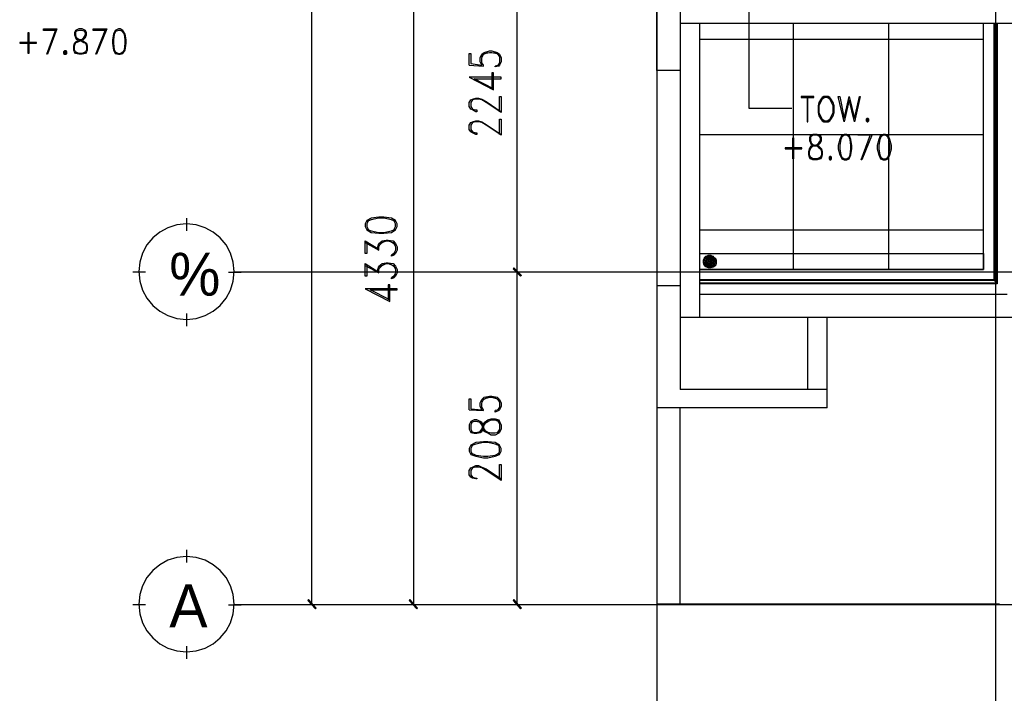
# Model space of a CAD drawing. Header units: millimetres. Extents: x 0 to 420, y 0 to 297.
# Tile 64 of 79: x 253 to 302, y 79 to 113. Entities that reach past the tile are written whole.
import ezdxf

# ---------------------------------------------------------------- set-up
doc = ezdxf.new("R2010")
doc.units = ezdxf.units.MM
for name, color, linetype in [('FILL_000000', 7, 'Continuous'), ('LINE_000000', 7, 'Continuous'), ('TEXT', 7, 'Continuous')]:
    doc.layers.add(name, color=color, linetype=linetype)
doc.layers.add('FILL_FFFFFF', color=7, linetype='Continuous', true_color=0xffffff)
doc.layers.add('LINE_FFFFFF', color=7, linetype='Continuous', true_color=0xffffff)

msp = doc.modelspace()

# ---------------------------------------------------------------- hatches: boundary and pattern name
at = {"layer": 'FILL_000000'}
h = msp.add_hatch(color=7, dxfattribs=at)
h.dxf.hatch_style = 1
h.paths.add_polyline_path([(277.834, 99.864), (277.41, 100.203), (277.453, 100.245), (277.834, 99.864)])
h = msp.add_hatch(color=7, dxfattribs=at)
h.dxf.hatch_style = 1
h.paths.add_polyline_path([(277.453, 100.245), (277.41, 100.203), (277.834, 99.864), (277.453, 100.245)])
h = msp.add_hatch(color=7, dxfattribs=at)
h.dxf.hatch_style = 1
h.paths.add_polyline_path([(277.791, 99.822), (277.834, 99.864), (277.41, 100.203), (277.791, 99.822)])
h = msp.add_hatch(color=7, dxfattribs=at)
h.dxf.hatch_style = 1
h.paths.add_polyline_path([(277.41, 100.203), (277.834, 99.864), (277.791, 99.822), (277.41, 100.203)])
h = msp.add_hatch(color=7, dxfattribs=at)
h.dxf.hatch_style = 1
h.paths.add_polyline_path([(267.166, 83.608), (267.123, 83.566), (267.547, 83.185), (267.166, 83.608)])
h = msp.add_hatch(color=7, dxfattribs=at)
h.dxf.hatch_style = 1
h.paths.add_polyline_path([(267.123, 83.566), (267.547, 83.185), (267.504, 83.143), (267.123, 83.566)])
h = msp.add_hatch(color=7, dxfattribs=at)
h.dxf.hatch_style = 1
h.paths.add_polyline_path([(272.246, 83.608), (272.203, 83.566), (272.627, 83.185), (272.246, 83.608)])
h = msp.add_hatch(color=7, dxfattribs=at)
h.dxf.hatch_style = 1
h.paths.add_polyline_path([(272.203, 83.566), (272.627, 83.185), (272.584, 83.143), (272.203, 83.566)])
h = msp.add_hatch(color=7, dxfattribs=at)
h.dxf.hatch_style = 1
h.paths.add_polyline_path([(277.453, 83.608), (277.41, 83.566), (277.834, 83.185), (277.453, 83.608)])
h = msp.add_hatch(color=7, dxfattribs=at)
h.dxf.hatch_style = 1
h.paths.add_polyline_path([(277.41, 83.566), (277.834, 83.185), (277.791, 83.143), (277.41, 83.566)])
at = {"layer": 'FILL_FFFFFF'}
h = msp.add_hatch(color=7, dxfattribs=at)
h.dxf.hatch_style = 1
h.paths.add_polyline_path([(287.02, 100.711), (287.613, 100.542), (286.978, 100.626), (287.02, 100.711)])
h = msp.add_hatch(color=7, dxfattribs=at)
h.dxf.hatch_style = 1
h.paths.add_polyline_path([(287.062, 100.753), (287.613, 100.626), (287.02, 100.711), (287.062, 100.753)])
h = msp.add_hatch(color=7, dxfattribs=at)
h.dxf.hatch_style = 1
h.paths.add_polyline_path([(287.613, 100.626), (287.02, 100.711), (287.613, 100.542), (287.613, 100.626)])
h = msp.add_hatch(color=7, dxfattribs=at)
h.dxf.hatch_style = 1
h.paths.add_polyline_path([(287.147, 100.838), (287.57, 100.711), (287.062, 100.753), (287.147, 100.838)])
h = msp.add_hatch(color=7, dxfattribs=at)
h.dxf.hatch_style = 1
h.paths.add_polyline_path([(287.57, 100.711), (287.062, 100.753), (287.613, 100.626), (287.57, 100.711)])
h = msp.add_hatch(color=7, dxfattribs=at)
h.dxf.hatch_style = 1
h.paths.add_polyline_path([(287.528, 100.753), (287.147, 100.838), (287.57, 100.711), (287.528, 100.753)])
h = msp.add_hatch(color=7, dxfattribs=at)
h.dxf.hatch_style = 1
h.paths.add_polyline_path([(287.613, 100.542), (286.978, 100.626), (287.613, 100.457), (287.613, 100.542)])
h = msp.add_hatch(color=7, dxfattribs=at)
h.dxf.hatch_style = 1
h.paths.add_polyline_path([(286.978, 100.626), (287.613, 100.457), (286.978, 100.542), (286.978, 100.626)])
h = msp.add_hatch(color=7, dxfattribs=at)
h.dxf.hatch_style = 1
h.paths.add_polyline_path([(287.613, 100.457), (286.978, 100.542), (287.57, 100.372), (287.613, 100.457)])
h = msp.add_hatch(color=7, dxfattribs=at)
h.dxf.hatch_style = 1
h.paths.add_polyline_path([(286.978, 100.542), (287.57, 100.372), (286.978, 100.457), (286.978, 100.542)])
h = msp.add_hatch(color=7, dxfattribs=at)
h.dxf.hatch_style = 1
h.paths.add_polyline_path([(287.57, 100.372), (286.978, 100.457), (287.528, 100.33), (287.57, 100.372)])
h = msp.add_hatch(color=7, dxfattribs=at)
h.dxf.hatch_style = 1
h.paths.add_polyline_path([(286.978, 100.457), (287.528, 100.33), (287.02, 100.372), (286.978, 100.457)])
h = msp.add_hatch(color=7, dxfattribs=at)
h.dxf.hatch_style = 1
h.paths.add_polyline_path([(287.528, 100.33), (287.02, 100.372), (287.443, 100.288), (287.528, 100.33)])
h = msp.add_hatch(color=7, dxfattribs=at)
h.dxf.hatch_style = 1
h.paths.add_polyline_path([(287.02, 100.372), (287.443, 100.288), (287.062, 100.33), (287.02, 100.372)])

# ---------------------------------------------------------------- linework, layer by layer
at = {"layer": 'LINE_000000', "lineweight": 25}
for p, q in [((284.607, 220.599), (284.607, 67.691)), ((301.583, 213.402), (301.583, 67.691)), ((267.335, 83.354), (267.335, 211.201)), ((272.415, 117.983), (272.415, 83.354)), ((277.622, 100.034), (277.622, 117.983)), ((291.465, 100.161), (291.465, 112.522)), ((296.249, 100.161), (296.249, 112.522)), ((286.766, 111.718), (300.99, 111.718)), ((255.439, 111.125), (255.566, 110.998)), ((255.863, 110.998), (256.032, 111.125)), ((276.733, 110.532), (276.606, 110.363)), ((275.209, 110.405), (275.929, 110.363)), ((284.607, 110.151), (284.607, 99.356)), ((285.792, 110.151), (285.792, 97.748)), ((286.766, 106.934), (300.99, 106.934)), ((292.269, 105.833), (292.396, 105.706)), ((292.693, 105.706), (292.862, 105.833)), ((261.07, 102.108), (261.07, 102.743)), ((286.766, 102.15), (300.99, 102.15)), ((270.002, 101.515), (270.679, 101.134)), ((271.526, 101.05), (271.399, 100.88)), ((270.002, 100.372), (270.679, 99.991)), ((258.995, 100.034), (258.36, 100.034)), ((263.144, 100.034), (263.779, 100.034)), ((343.281, 100.034), (263.44, 100.034)), ((271.526, 99.949), (271.399, 99.737)), ((283.803, 100.034), (277.029, 100.034)), ((283.803, 100.034), (277.029, 100.034)), ((277.622, 83.354), (277.622, 100.034)), ((284.607, 99.356), (284.607, 83.397)), ((284.607, 99.356), (285.792, 99.356)), ((301.54, 99.61), (301.625, 99.483)), ((286.766, 98.933), (302.175, 98.933)), ((261.07, 97.324), (261.07, 97.959)), ((285.792, 97.748), (285.792, 94.149)), ((286.766, 97.748), (285.792, 97.748)), ((292.185, 94.149), (292.185, 97.748)), ((293.158, 94.149), (293.158, 97.748)), ((276.733, 93.26), (276.606, 93.091)), ((275.209, 93.133), (275.929, 93.091)), ((293.158, 93.218), (284.607, 93.218)), ((276.733, 92.456), (276.606, 92.625)), ((276.606, 91.948), (276.733, 92.117)), ((261.07, 85.471), (261.07, 86.106)), ((285.792, 83.397), (301.794, 83.397)), ((258.995, 83.354), (258.36, 83.354)), ((263.144, 83.354), (263.779, 83.354)), ((356.489, 83.354), (263.44, 83.354)), ((271.018, 83.354), (266.742, 83.354)), ((276.225, 83.354), (271.822, 83.354)), ((283.803, 83.354), (277.029, 83.354)), ((261.07, 80.645), (261.07, 81.28))]:
    msp.add_line(p, q, dxfattribs=at)
at = {"layer": 'LINE_000000', "lineweight": 5}
for p, q in [((287.528, 100.669), (287.062, 100.669)), ((287.147, 100.753), (287.105, 100.753)), ((287.401, 100.796), (287.189, 100.796)), ((287.232, 100.753), (287.189, 100.753)), ((287.316, 100.753), (287.274, 100.753)), ((287.401, 100.753), (287.359, 100.753)), ((287.486, 100.753), (287.443, 100.753)), ((287.57, 100.584), (287.02, 100.584)), ((287.528, 100.457), (287.02, 100.457)), ((287.486, 100.372), (287.105, 100.372)), ((287.147, 100.33), (287.147, 100.33)), ((287.232, 100.626), (287.189, 100.626)), ((287.232, 100.542), (287.189, 100.542)), ((287.232, 100.415), (287.189, 100.415)), ((287.232, 100.33), (287.189, 100.33)), ((287.316, 100.626), (287.274, 100.626)), ((287.316, 100.542), (287.274, 100.542)), ((287.316, 100.415), (287.274, 100.415)), ((287.316, 100.33), (287.274, 100.33)), ((287.401, 100.626), (287.359, 100.626)), ((287.401, 100.542), (287.359, 100.542)), ((287.401, 100.415), (287.359, 100.415)), ((287.401, 100.33), (287.359, 100.33)), ((287.486, 100.626), (287.443, 100.626)), ((287.486, 100.542), (287.443, 100.542)), ((287.486, 100.415), (287.443, 100.415)), ((287.528, 100.626), (287.528, 100.626)), ((287.57, 100.542), (287.528, 100.542)), ((287.528, 100.415), (287.528, 100.415))]:
    msp.add_line(p, q, dxfattribs=at)
at = {"layer": 'LINE_000000', "lineweight": 25}
for points in [[(285.792, 190.839), (285.792, 110.151), (284.607, 110.151), (284.607, 190.839), (285.792, 190.839)], [(253.153, 110.998), (253.111, 110.998), (253.111, 112.056), (253.153, 112.056), (253.153, 110.998)], [(255.651, 112.226), (255.482, 112.141), (255.439, 112.056), (255.439, 111.929), (255.482, 111.802), (255.524, 111.718), (255.651, 111.675), (255.82, 111.591), (255.905, 111.548), (255.99, 111.506), (256.032, 111.379), (256.032, 111.167), (255.99, 111.083), (255.82, 110.998), (255.651, 110.998), (255.482, 111.083), (255.439, 111.167), (255.439, 111.379), (255.482, 111.506), (255.524, 111.548), (255.651, 111.591), (255.82, 111.675), (255.905, 111.718), (255.99, 111.802), (256.032, 111.929), (256.032, 112.056), (255.99, 112.141), (255.82, 112.226), (255.651, 112.226)], [(257.641, 112.226), (257.471, 112.141), (257.387, 111.972), (257.344, 111.675), (257.344, 111.506), (257.387, 111.167), (257.471, 110.998), (257.641, 110.956), (257.725, 110.956), (257.852, 110.998), (257.979, 111.167), (258.022, 111.506), (258.022, 111.675), (257.979, 111.972), (257.852, 112.141), (257.725, 112.226), (257.641, 112.226)], [(253.534, 111.506), (253.534, 111.548), (252.688, 111.548), (252.688, 111.506), (253.534, 111.506)], [(254.931, 111.125), (254.889, 111.083), (254.889, 110.998), (254.931, 110.956), (255.016, 110.956), (255.058, 110.998), (255.058, 111.083), (255.016, 111.125), (254.931, 111.125)], [(254.931, 111.083), (255.016, 111.083), (255.016, 110.998), (254.931, 110.998), (254.931, 111.083)], [(292.481, 108.797), (292.481, 108.839), (291.846, 108.839), (291.846, 108.797), (292.481, 108.797)], [(292.989, 108.839), (292.904, 108.797), (292.82, 108.67), (292.735, 108.543), (292.693, 108.373), (292.693, 108.035), (292.735, 107.865), (292.82, 107.738), (292.904, 107.611), (292.989, 107.569), (293.201, 107.569), (293.285, 107.611), (293.37, 107.738), (293.455, 107.865), (293.497, 108.035), (293.497, 108.373), (293.455, 108.543), (293.37, 108.67), (293.285, 108.797), (293.201, 108.839), (292.989, 108.839)], [(293.031, 108.797), (292.904, 108.712), (292.82, 108.543), (292.735, 108.373), (292.735, 108.035), (292.82, 107.865), (292.904, 107.696), (293.031, 107.611), (293.158, 107.611), (293.285, 107.696), (293.37, 107.865), (293.455, 108.035), (293.455, 108.373), (293.37, 108.543), (293.285, 108.712), (293.158, 108.797), (293.031, 108.797)], [(294.513, 107.569), (294.259, 108.67), (294.005, 107.569), (293.709, 108.839), (293.793, 108.839), (294.005, 107.738), (294.259, 108.839), (294.513, 107.738), (294.767, 108.839), (294.809, 108.839), (294.513, 107.569)], [(295.148, 107.738), (295.106, 107.696), (295.106, 107.611), (295.148, 107.569), (295.19, 107.569), (295.233, 107.611), (295.233, 107.696), (295.19, 107.738), (295.148, 107.738)], [(295.148, 107.696), (295.19, 107.696), (295.19, 107.611), (295.148, 107.611), (295.148, 107.696)], [(291.465, 105.706), (291.423, 105.706), (291.423, 106.765), (291.465, 106.765), (291.465, 105.706)], [(292.439, 106.934), (292.312, 106.892), (292.269, 106.765), (292.269, 106.638), (292.312, 106.511), (292.354, 106.426), (292.439, 106.384), (292.65, 106.341), (292.735, 106.257), (292.82, 106.214), (292.862, 106.087), (292.862, 105.918), (292.82, 105.791), (292.65, 105.706), (292.439, 105.706), (292.312, 105.791), (292.269, 105.918), (292.269, 106.087), (292.312, 106.214), (292.354, 106.257), (292.439, 106.341), (292.65, 106.384), (292.735, 106.426), (292.82, 106.511), (292.862, 106.638), (292.862, 106.765), (292.82, 106.892), (292.65, 106.934), (292.439, 106.934)], [(294.005, 106.934), (293.878, 106.892), (293.793, 106.68), (293.709, 106.384), (293.709, 106.214), (293.793, 105.918), (293.878, 105.706), (294.005, 105.664), (294.132, 105.664), (294.259, 105.706), (294.344, 105.918), (294.386, 106.214), (294.386, 106.384), (294.344, 106.68), (294.259, 106.892), (294.132, 106.934), (294.005, 106.934)], [(295.952, 106.934), (295.825, 106.892), (295.741, 106.68), (295.656, 106.384), (295.656, 106.214), (295.741, 105.918), (295.825, 105.706), (295.952, 105.664), (296.079, 105.664), (296.206, 105.706), (296.291, 105.918), (296.376, 106.214), (296.376, 106.384), (296.291, 106.68), (296.206, 106.892), (296.079, 106.934), (295.952, 106.934)], [(291.888, 106.214), (291.888, 106.257), (291.042, 106.257), (291.042, 106.214), (291.888, 106.214)], [(293.285, 105.833), (293.243, 105.791), (293.243, 105.706), (293.285, 105.664), (293.328, 105.664), (293.37, 105.706), (293.37, 105.791), (293.328, 105.833), (293.285, 105.833)], [(293.285, 105.791), (293.328, 105.791), (293.328, 105.706), (293.285, 105.706), (293.285, 105.791)], [(270.002, 102.32), (270.087, 102.15), (270.298, 102.023), (270.679, 101.981), (270.933, 101.981), (271.314, 102.023), (271.526, 102.15), (271.611, 102.32), (271.611, 102.447), (271.526, 102.616), (271.314, 102.743), (270.933, 102.785), (270.679, 102.785), (270.298, 102.743), (270.087, 102.616), (270.002, 102.447), (270.002, 102.32)], [(263.44, 100.055), (263.392, 100.537), (263.252, 100.986), (263.032, 101.392), (262.74, 101.746), (262.386, 102.038), (261.98, 102.259), (261.531, 102.398), (261.048, 102.447), (260.566, 102.398), (260.117, 102.259), (259.711, 102.038), (259.357, 101.746), (259.065, 101.392), (258.845, 100.986), (258.705, 100.537), (258.657, 100.055), (258.705, 99.573), (258.845, 99.124), (259.065, 98.718), (259.357, 98.364), (259.711, 98.071), (260.117, 97.851), (260.566, 97.712), (261.048, 97.663), (261.531, 97.712), (261.98, 97.851), (262.386, 98.071), (262.74, 98.364), (263.032, 98.718), (263.252, 99.124), (263.392, 99.573), (263.44, 100.055)], [(300.99, 100.161), (286.766, 100.161), (286.766, 100.965), (300.99, 100.965), (300.99, 100.161)], [(275.209, 92.16), (275.294, 91.99), (275.463, 91.948), (275.59, 91.948), (275.759, 91.99), (275.844, 92.033), (275.929, 92.16), (275.971, 92.371), (276.056, 92.498), (276.14, 92.541), (276.31, 92.625), (276.521, 92.625), (276.691, 92.541), (276.733, 92.371), (276.733, 92.16), (276.691, 91.99), (276.521, 91.948), (276.31, 91.948), (276.14, 91.99), (276.056, 92.033), (275.971, 92.16), (275.929, 92.371), (275.844, 92.498), (275.759, 92.541), (275.59, 92.625), (275.463, 92.625), (275.294, 92.541), (275.209, 92.371), (275.209, 92.16)], [(275.209, 91.059), (275.294, 90.89), (275.548, 90.805), (275.929, 90.72), (276.14, 90.72), (276.521, 90.805), (276.733, 90.89), (276.818, 91.059), (276.818, 91.186), (276.733, 91.355), (276.521, 91.482), (276.14, 91.525), (275.929, 91.525), (275.548, 91.482), (275.294, 91.355), (275.209, 91.186), (275.209, 91.059)], [(263.44, 83.375), (263.392, 83.858), (263.252, 84.307), (263.032, 84.713), (262.74, 85.067), (262.386, 85.359), (261.98, 85.579), (261.531, 85.719), (261.048, 85.767), (260.566, 85.719), (260.117, 85.579), (259.711, 85.359), (259.357, 85.067), (259.065, 84.713), (258.845, 84.307), (258.705, 83.858), (258.657, 83.375), (258.705, 82.893), (258.845, 82.444), (259.065, 82.038), (259.357, 81.684), (259.711, 81.392), (260.117, 81.172), (260.566, 81.032), (261.048, 80.984), (261.531, 81.032), (261.98, 81.172), (262.386, 81.392), (262.74, 81.684), (263.032, 82.038), (263.252, 82.444), (263.392, 82.893), (263.44, 83.375)]]:
    msp.add_lwpolyline(points, close=True, dxfattribs=at)
for points in [[(285.792, 112.522), (333.587, 112.522), (333.587, 148.886)], [(289.221, 115.189), (289.221, 108.246), (291.38, 108.246)], [(286.766, 100.161), (300.99, 100.161), (300.99, 112.522)], [(301.54, 112.522), (301.54, 99.61), (286.766, 99.61)], [(301.498, 112.522), (301.498, 99.653), (286.766, 99.653)], [(301.625, 112.522), (301.625, 99.483), (286.766, 99.483)], [(301.667, 112.522), (301.667, 99.441), (286.766, 99.441)], [(303.361, 112.522), (303.361, 97.748), (286.766, 97.748), (286.766, 112.522)], [(254.508, 112.141), (253.873, 112.141), (253.873, 112.226), (254.55, 112.226), (254.085, 110.956), (254.042, 110.956), (254.508, 112.226)], [(255.524, 112.141), (255.482, 112.056), (255.482, 111.929), (255.524, 111.802), (255.651, 111.718), (255.82, 111.675), (255.905, 111.591), (256.032, 111.506), (256.074, 111.379), (256.074, 111.167), (256.032, 111.083), (255.99, 110.998), (255.82, 110.956), (255.651, 110.956), (255.482, 110.998), (255.439, 111.083), (255.397, 111.167), (255.397, 111.379), (255.439, 111.506), (255.524, 111.591), (255.651, 111.675), (255.82, 111.718), (255.905, 111.802), (255.99, 111.929), (255.99, 112.056), (255.905, 112.141)], [(255.99, 112.099), (255.82, 112.141), (255.651, 112.141), (255.482, 112.099)], [(257.006, 112.141), (256.371, 112.141), (256.371, 112.226), (257.048, 112.226), (256.54, 110.956), (256.498, 110.956), (257.006, 112.226)], [(257.514, 112.141), (257.429, 111.972), (257.387, 111.675), (257.387, 111.506), (257.429, 111.167), (257.514, 110.998)], [(257.852, 112.099), (257.725, 112.141), (257.641, 112.141), (257.471, 112.099)], [(257.81, 110.998), (257.937, 111.167), (257.979, 111.506), (257.979, 111.675), (257.937, 111.972), (257.81, 112.141)], [(257.471, 111.083), (257.641, 110.998), (257.725, 110.998), (257.852, 111.083)], [(275.209, 110.405), (275.209, 110.998), (275.294, 110.998), (275.294, 110.49), (275.844, 110.405), (275.759, 110.575), (275.759, 110.786), (275.844, 110.956), (275.971, 111.04), (276.225, 111.125), (276.352, 111.125), (276.606, 111.04), (276.733, 110.956), (276.818, 110.786), (276.818, 110.575), (276.733, 110.405), (276.691, 110.363), (276.521, 110.321), (276.521, 110.363)], [(275.929, 110.363), (275.929, 110.405), (275.844, 110.532), (275.844, 110.786), (275.929, 110.956), (276.14, 111.04)], [(275.844, 110.829), (275.971, 110.998), (276.225, 111.04), (276.352, 111.04), (276.606, 110.998), (276.733, 110.829)], [(276.437, 111.04), (276.691, 110.956), (276.733, 110.786), (276.733, 110.575), (276.691, 110.405), (276.521, 110.363)], [(276.437, 109.22), (275.463, 109.728), (276.818, 109.728), (276.818, 109.813), (275.209, 109.813), (276.437, 109.178), (276.437, 110.024), (276.352, 110.024), (276.352, 109.22)], [(276.733, 108.077), (276.733, 108.839), (276.818, 108.839), (276.818, 108.035), (276.056, 108.543), (275.844, 108.67), (275.675, 108.712), (275.548, 108.712), (275.378, 108.67), (275.294, 108.543), (275.294, 108.331), (275.378, 108.204), (275.548, 108.162), (275.59, 108.162), (275.59, 108.077), (275.548, 108.077), (275.378, 108.162), (275.294, 108.204), (275.209, 108.331), (275.209, 108.543), (275.294, 108.67), (275.378, 108.712), (275.548, 108.754), (275.675, 108.754), (275.844, 108.712), (276.056, 108.585), (276.818, 108.077)], [(292.142, 108.797), (292.142, 107.569), (292.185, 107.569), (292.185, 108.797)], [(276.733, 106.934), (276.733, 107.696), (276.818, 107.696), (276.818, 106.892), (276.056, 107.4), (275.844, 107.527), (275.675, 107.569), (275.548, 107.569), (275.378, 107.527), (275.294, 107.4), (275.294, 107.188), (275.378, 107.061), (275.548, 107.019), (275.59, 107.019), (275.59, 106.934), (275.548, 106.934), (275.378, 107.019), (275.294, 107.061), (275.209, 107.188), (275.209, 107.4), (275.294, 107.527), (275.378, 107.569), (275.548, 107.611), (275.675, 107.611), (275.844, 107.569), (276.056, 107.442), (276.818, 106.934)], [(292.354, 106.892), (292.312, 106.765), (292.312, 106.638), (292.354, 106.511), (292.439, 106.426), (292.65, 106.384), (292.735, 106.341), (292.862, 106.214), (292.904, 106.087), (292.904, 105.918), (292.862, 105.791), (292.82, 105.706), (292.65, 105.664), (292.439, 105.664), (292.312, 105.706), (292.269, 105.791), (292.227, 105.918), (292.227, 106.087), (292.269, 106.214), (292.354, 106.341), (292.439, 106.384), (292.65, 106.426), (292.735, 106.511), (292.82, 106.638), (292.82, 106.765), (292.735, 106.892)], [(292.82, 106.807), (292.65, 106.892), (292.439, 106.892), (292.312, 106.807)], [(293.92, 106.892), (293.836, 106.68), (293.793, 106.384), (293.793, 106.214), (293.836, 105.918), (293.92, 105.706)], [(294.259, 106.807), (294.132, 106.892), (294.005, 106.892), (293.878, 106.807)], [(294.217, 105.706), (294.301, 105.918), (294.344, 106.214), (294.344, 106.384), (294.301, 106.68), (294.217, 106.892)], [(295.317, 106.892), (294.682, 106.892), (294.682, 106.934), (295.402, 106.934), (294.894, 105.664), (294.852, 105.664), (295.317, 106.934)], [(295.868, 106.892), (295.783, 106.68), (295.741, 106.384), (295.741, 106.214), (295.783, 105.918), (295.868, 105.706)], [(296.206, 106.807), (296.079, 106.892), (295.952, 106.892), (295.825, 106.807)], [(296.164, 105.706), (296.249, 105.918), (296.291, 106.214), (296.291, 106.384), (296.249, 106.68), (296.164, 106.892)], [(293.878, 105.791), (294.005, 105.706), (294.132, 105.706), (294.259, 105.791)], [(295.825, 105.791), (295.952, 105.706), (296.079, 105.706), (296.206, 105.791)], [(271.526, 102.574), (271.314, 102.658), (270.933, 102.743), (270.679, 102.743), (270.298, 102.658), (270.087, 102.574)], [(270.171, 102.616), (270.087, 102.447), (270.087, 102.32), (270.171, 102.15)], [(270.087, 102.193), (270.298, 102.108), (270.679, 102.023), (270.933, 102.023), (271.314, 102.108), (271.526, 102.193)], [(271.441, 102.15), (271.526, 102.32), (271.526, 102.447), (271.441, 102.616)], [(270.637, 101.177), (270.637, 101.304), (270.679, 101.473), (270.849, 101.6), (271.06, 101.642), (271.145, 101.642), (271.399, 101.6), (271.526, 101.473), (271.611, 101.304), (271.611, 101.134), (271.526, 100.965), (271.441, 100.88), (271.314, 100.838), (271.314, 100.88)], [(270.087, 101.515), (270.087, 100.965), (270.002, 100.965), (270.002, 101.6), (270.679, 101.177)], [(270.679, 101.134), (270.679, 101.304), (270.764, 101.473), (271.018, 101.6)], [(270.679, 101.346), (270.849, 101.515), (271.06, 101.6), (271.145, 101.6), (271.399, 101.515), (271.526, 101.346)], [(271.23, 101.6), (271.441, 101.473), (271.526, 101.304), (271.526, 101.134), (271.441, 100.965), (271.314, 100.88)], [(270.087, 100.372), (270.087, 99.822), (270.002, 99.822), (270.002, 100.457), (270.679, 100.034)], [(270.637, 100.034), (270.637, 100.161), (270.679, 100.33), (270.849, 100.457), (271.06, 100.499), (271.145, 100.499), (271.399, 100.457), (271.526, 100.33), (271.611, 100.161), (271.611, 99.991), (271.526, 99.822), (271.441, 99.737), (271.314, 99.695), (271.314, 99.737)], [(270.679, 99.991), (270.679, 100.161), (270.764, 100.33), (271.018, 100.457)], [(270.679, 100.203), (270.849, 100.372), (271.06, 100.457), (271.145, 100.457), (271.399, 100.372), (271.526, 100.203)], [(271.23, 100.457), (271.441, 100.33), (271.526, 100.161), (271.526, 99.991), (271.441, 99.822), (271.314, 99.737)], [(271.23, 98.637), (270.256, 99.145), (271.611, 99.145), (271.611, 99.187), (270.002, 99.187), (271.23, 98.552), (271.23, 99.399), (271.145, 99.399), (271.145, 98.637)], [(275.209, 93.133), (275.209, 93.684), (275.294, 93.684), (275.294, 93.176), (275.844, 93.133), (275.759, 93.303), (275.759, 93.472), (275.844, 93.641), (275.971, 93.768), (276.225, 93.811), (276.352, 93.811), (276.606, 93.768), (276.733, 93.641), (276.818, 93.472), (276.818, 93.303), (276.733, 93.133), (276.691, 93.091), (276.521, 93.006), (276.521, 93.091)], [(275.929, 93.091), (275.929, 93.133), (275.844, 93.26), (275.844, 93.472), (275.929, 93.641), (276.14, 93.768)], [(275.844, 93.514), (275.971, 93.684), (276.225, 93.768), (276.352, 93.768), (276.606, 93.684), (276.733, 93.514)], [(276.437, 93.768), (276.691, 93.641), (276.733, 93.472), (276.733, 93.303), (276.691, 93.133), (276.521, 93.091)], [(293.158, 93.218), (293.158, 94.149), (285.792, 94.149)], [(284.607, 83.397), (285.792, 83.397), (285.792, 93.218)], [(275.294, 92.033), (275.463, 91.99), (275.59, 91.99), (275.759, 92.033), (275.844, 92.16), (275.929, 92.371), (275.971, 92.498), (276.14, 92.625), (276.31, 92.668), (276.521, 92.668), (276.691, 92.625), (276.733, 92.541), (276.818, 92.371), (276.818, 92.16), (276.733, 91.99), (276.691, 91.948), (276.521, 91.863), (276.31, 91.863), (276.14, 91.948), (275.971, 92.033), (275.929, 92.16), (275.844, 92.371), (275.759, 92.498), (275.59, 92.541), (275.463, 92.541), (275.294, 92.498)], [(275.378, 92.541), (275.294, 92.371), (275.294, 92.16), (275.378, 91.99)], [(276.733, 91.313), (276.521, 91.398), (276.14, 91.482), (275.929, 91.482), (275.548, 91.398), (275.294, 91.313)], [(275.378, 91.355), (275.294, 91.186), (275.294, 91.059), (275.378, 90.89)], [(276.691, 90.89), (276.733, 91.059), (276.733, 91.186), (276.691, 91.355)], [(275.294, 90.974), (275.548, 90.847), (275.929, 90.805), (276.14, 90.805), (276.521, 90.847), (276.733, 90.974)], [(276.733, 89.662), (276.733, 90.382), (276.818, 90.382), (276.818, 89.577), (276.056, 90.085), (275.844, 90.212), (275.675, 90.255), (275.548, 90.255), (275.378, 90.212), (275.294, 90.085), (275.294, 89.874), (275.378, 89.747), (275.548, 89.704), (275.59, 89.704), (275.59, 89.662), (275.548, 89.662), (275.378, 89.704), (275.294, 89.747), (275.209, 89.874), (275.209, 90.085), (275.294, 90.212), (275.378, 90.255), (275.548, 90.339), (275.675, 90.339), (275.844, 90.255), (276.056, 90.17), (276.818, 89.662)]]:
    msp.add_lwpolyline(points, dxfattribs=at)
at = {"layer": 'LINE_000000', "lineweight": 5}
for points in [[(287.57, 100.563), (287.564, 100.627), (287.545, 100.686), (287.516, 100.74), (287.477, 100.787), (287.43, 100.826), (287.376, 100.855), (287.317, 100.874), (287.253, 100.88), (287.189, 100.874), (287.129, 100.855), (287.075, 100.826), (287.028, 100.787), (286.99, 100.74), (286.96, 100.686), (286.942, 100.627), (286.935, 100.563), (286.942, 100.499), (286.96, 100.439), (286.99, 100.385), (287.028, 100.338), (287.075, 100.3), (287.129, 100.27), (287.189, 100.252), (287.253, 100.245), (287.317, 100.252), (287.376, 100.27), (287.43, 100.3), (287.477, 100.338), (287.516, 100.385), (287.545, 100.439), (287.564, 100.499), (287.57, 100.563)], [(287.528, 100.563), (287.522, 100.618), (287.506, 100.67), (287.481, 100.717), (287.447, 100.757), (287.407, 100.791), (287.36, 100.816), (287.308, 100.832), (287.253, 100.838), (287.197, 100.832), (287.146, 100.816), (287.099, 100.791), (287.058, 100.757), (287.025, 100.717), (286.999, 100.67), (286.983, 100.618), (286.978, 100.563), (286.983, 100.507), (286.999, 100.456), (287.025, 100.409), (287.058, 100.368), (287.099, 100.335), (287.146, 100.309), (287.197, 100.293), (287.253, 100.288), (287.308, 100.293), (287.36, 100.309), (287.407, 100.335), (287.447, 100.368), (287.481, 100.409), (287.506, 100.456), (287.522, 100.507), (287.528, 100.563)]]:
    msp.add_lwpolyline(points, close=True, dxfattribs=at)
at = {"layer": 'LINE_000000', "lineweight": 0}
for points in [[(277.834, 99.864), (277.41, 100.203), (277.453, 100.245), (277.834, 99.864)], [(277.453, 100.245), (277.41, 100.203), (277.834, 99.864), (277.453, 100.245)], [(277.791, 99.822), (277.834, 99.864), (277.41, 100.203), (277.791, 99.822)], [(277.41, 100.203), (277.834, 99.864), (277.791, 99.822), (277.41, 100.203)], [(267.166, 83.608), (267.123, 83.566), (267.547, 83.185), (267.166, 83.608)], [(267.123, 83.566), (267.547, 83.185), (267.504, 83.143), (267.123, 83.566)], [(272.246, 83.608), (272.203, 83.566), (272.627, 83.185), (272.246, 83.608)], [(272.203, 83.566), (272.627, 83.185), (272.584, 83.143), (272.203, 83.566)], [(277.453, 83.608), (277.41, 83.566), (277.834, 83.185), (277.453, 83.608)], [(277.41, 83.566), (277.834, 83.185), (277.791, 83.143), (277.41, 83.566)]]:
    msp.add_lwpolyline(points, close=True, dxfattribs=at)
at = {"layer": 'LINE_000000', "lineweight": 5}
for points in [[(287.147, 100.626), (287.105, 100.626), (287.02, 100.626)], [(287.147, 100.542), (287.105, 100.542), (287.02, 100.542)], [(287.147, 100.415), (287.105, 100.415), (287.062, 100.415)]]:
    msp.add_lwpolyline(points, dxfattribs=at)
at = {"layer": 'LINE_FFFFFF', "lineweight": 0}
for points in [[(287.02, 100.711), (287.613, 100.542), (286.978, 100.626), (287.02, 100.711)], [(287.062, 100.753), (287.613, 100.626), (287.02, 100.711), (287.062, 100.753)], [(287.613, 100.626), (287.02, 100.711), (287.613, 100.542), (287.613, 100.626)], [(287.147, 100.838), (287.57, 100.711), (287.062, 100.753), (287.147, 100.838)], [(287.57, 100.711), (287.062, 100.753), (287.613, 100.626), (287.57, 100.711)], [(287.528, 100.753), (287.147, 100.838), (287.57, 100.711), (287.528, 100.753)], [(287.613, 100.542), (286.978, 100.626), (287.613, 100.457), (287.613, 100.542)], [(286.978, 100.626), (287.613, 100.457), (286.978, 100.542), (286.978, 100.626)], [(287.613, 100.457), (286.978, 100.542), (287.57, 100.372), (287.613, 100.457)], [(286.978, 100.542), (287.57, 100.372), (286.978, 100.457), (286.978, 100.542)], [(287.57, 100.372), (286.978, 100.457), (287.528, 100.33), (287.57, 100.372)], [(286.978, 100.457), (287.528, 100.33), (287.02, 100.372), (286.978, 100.457)], [(287.528, 100.33), (287.02, 100.372), (287.443, 100.288), (287.528, 100.33)], [(287.02, 100.372), (287.443, 100.288), (287.062, 100.33), (287.02, 100.372)]]:
    msp.add_lwpolyline(points, close=True, dxfattribs=at)
for points in [[(287.147, 100.838), (287.528, 100.753), (287.189, 100.838), (287.443, 100.838), (287.274, 100.88)], [(287.189, 100.245), (287.274, 100.245), (287.147, 100.288), (287.359, 100.245), (287.062, 100.33), (287.401, 100.245)]]:
    msp.add_lwpolyline(points, dxfattribs=at)

# ---------------------------------------------------------------- texts
at = {"layer": 'TEXT'}
for s, p in [('%', (260.181, 98.848)), ('A', (260.181, 82.211))]:
    msp.add_text(s, height=2.156, dxfattribs=at).set_placement(p)

doc.saveas('drawing.dxf')
